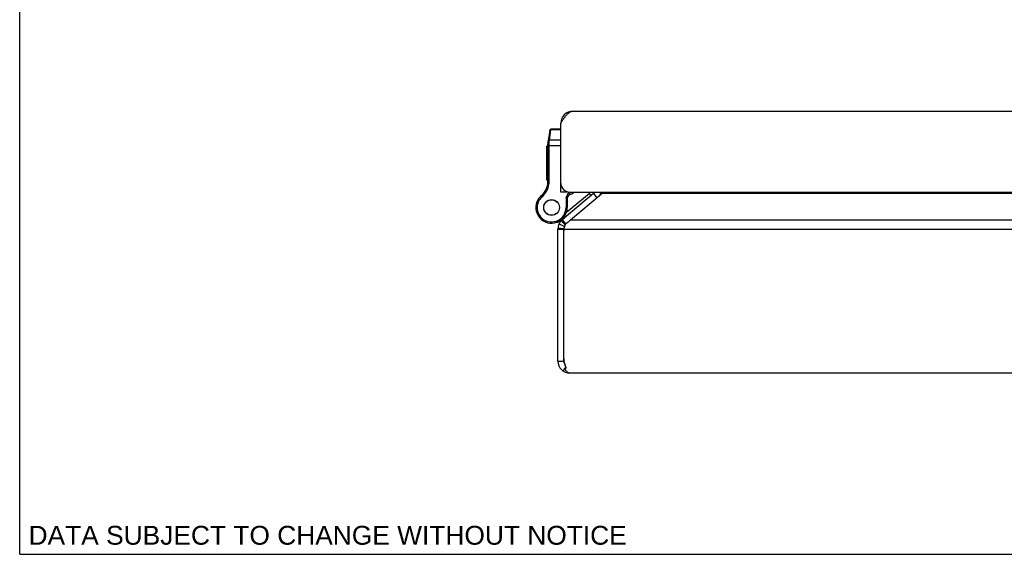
# Model space of a CAD drawing. Header units: inches. Extents: x 0 to 37.8, y 0 to 24.4.
# Tile 1 of 10: x 0 to 9.9, y 0 to 5.4. Entities that reach past the tile are written whole.
import ezdxf

# ---------------------------------------------------------------- set-up
doc = ezdxf.new("R2010")
doc.units = ezdxf.units.IN
doc.header["$LTSCALE"] = 2.077778
doc.header["$MEASUREMENT"] = 0
doc.layers.get('0').update_dxf_attribs({"linetype": 'CONTINUOUS'})
doc.layers.add('02___PRT_ALL_AXES', color=7, linetype='CONTINUOUS')
doc.layers.add('DIMENSIONS', color=7, linetype='CONTINUOUS')
doc.styles.get("Standard").update_dxf_attribs({"font": 'arial.ttf'})

msp = doc.modelspace()

# ---------------------------------------------------------------- linework, layer by layer
at = {"color": 7, "linetype": 'Continuous'}
for p, q in [((0, 0), (0, 24.4444)), ((5.3115, 4.2476), (5.2943, 4.1244)), ((5.3095, 4.1511), (5.3236, 4.2522)), ((5.3236, 4.2522), (5.3244, 4.2588)), ((5.4231, 4.2522), (5.3236, 4.2522)), ((5.4231, 4.2588), (5.3244, 4.2588)), ((5.4241, 4.3362), (5.4324, 4.3351)), ((5.3071, 4.1293), (5.3095, 4.1511)), ((5.4231, 4.1511), (5.3095, 4.1511)), ((5.2931, 3.7306), (5.2931, 4.1071)), ((5.2931, 4.0952), (5.4231, 4.0952)), ((5.3022, 4.1101), (5.3026, 4.1101)), ((5.3026, 4.1101), (5.303, 4.1101)), ((5.303, 4.1101), (5.3035, 4.1102)), ((5.3035, 4.1102), (5.3039, 4.1102)), ((5.3039, 4.1102), (5.3043, 4.1102)), ((5.3043, 4.1102), (5.3048, 4.1102)), ((5.3048, 4.1102), (5.3052, 4.1102)), ((5.3052, 4.1102), (5.3056, 4.1102)), ((5.3056, 4.1102), (5.3061, 4.1102)), ((5.3061, 4.1147), (5.3062, 4.116)), ((5.3061, 4.1134), (5.3061, 4.1147)), ((5.3061, 4.1122), (5.3061, 4.1134)), ((5.3061, 4.1109), (5.3061, 4.1122)), ((5.3061, 3.7306), (5.3061, 4.1109)), ((5.3062, 4.1172), (5.3063, 4.1185)), ((5.3062, 4.116), (5.3062, 4.1172)), ((5.3063, 4.1197), (5.3064, 4.1209)), ((5.3063, 4.1185), (5.3063, 4.1197)), ((5.3064, 4.1209), (5.3065, 4.1222)), ((5.3065, 4.1234), (5.3066, 4.1246)), ((5.3065, 4.1222), (5.3065, 4.1234)), ((5.3066, 4.1246), (5.3067, 4.1258)), ((5.3067, 4.1258), (5.3068, 4.1269)), ((5.3068, 4.1269), (5.307, 4.1281)), ((5.307, 4.1281), (5.3071, 4.1293)), ((5.2916, 3.7114), (5.3044, 3.7094)), ((5.2931, 3.7306), (5.3061, 3.7306)), ((5.4231, 3.6909), (5.4281, 3.6909)), ((5.1947, 3.5547), (5.1947, 3.5547)), ((5.1947, 3.5547), (5.2059, 3.5481)), ((5.1947, 3.5547), (5.206, 3.5482)), ((5.2246, 3.5907), (5.2331, 3.5808)), ((5.4831, 3.6305), (5.4231, 3.6305)), ((5.4752, 3.5735), (5.5051, 3.6309)), ((5.4752, 3.5735), (5.4752, 3.4753)), ((5.4882, 3.5703), (5.4752, 3.5735)), ((5.4809, 3.4276), (5.7067, 3.6172)), ((5.4831, 3.6357), (5.4831, 3.6305)), ((5.4882, 3.5703), (5.5196, 3.6305)), ((5.4882, 3.5703), (5.4882, 3.4753)), ((5.7067, 3.6172), (5.726, 3.5942)), ((5.7498, 3.6142), (5.784, 3.5735)), ((5.2059, 3.5481), (5.206, 3.5482)), ((5.4882, 3.4753), (5.4752, 3.4753)), ((5.4551, 3.3786), (5.4609, 3.3717)), ((5.3882, 3.3286), (5.3885, 3.3288)), ((5.3936, 3.2593), (5.4536, 3.2593)), ((5.3942, 3.2713), (5.4539, 3.2653)), ((5.405, 3.3103), (5.4593, 3.2848)), ((5.426, 3.3413), (5.468, 3.302)), ((5.4277, 3.3431), (5.4687, 3.3032)), ((5.4316, 3.3469), (5.4702, 3.3057)), ((5.4365, 3.3512), (5.4722, 3.3086)), ((5.4536, 3.2399), (5.4536, 3.2593)), ((5.3936, 1.9353), (5.4536, 1.9353)), ((5.4536, 1.9353), (5.4536, 1.9596)), ((5.4647, 1.9005), (5.4654, 1.9005)), ((5.472, 1.8657), (5.472, 1.8811)), ((5.4465, 1.8358), (5.4623, 1.8592)), ((0, 0), (37.7778, 0))]:
    msp.add_line(p, q, dxfattribs=at)
at = {"color": 3, "linetype": 'Continuous'}
for p, q in [((5.5431, 4.4405), (17.2431, 4.4405)), ((5.4231, 3.6305), (5.4231, 4.3205)), ((5.7498, 3.6142), (5.4365, 3.3512)), ((5.5131, 3.6305), (17.2731, 3.6305)), ((5.5191, 3.3512), (5.8317, 3.6135)), ((16.9548, 3.6142), (5.8325, 3.6142)), ((5.3936, 1.9353), (5.3936, 3.2593)), ((5.4555, 3.2593), (17.3317, 3.2593)), ((5.5174, 3.3492), (5.5166, 3.3481)), ((5.5191, 3.3512), (17.2681, 3.3512)), ((5.4536, 1.9596), (5.4536, 3.2399)), ((5.4582, 1.8658), (5.472, 1.8657)), ((17.2736, 1.8153), (5.5136, 1.8153))]:
    msp.add_line(p, q, dxfattribs=at)
for points in [[(5.4231, 4.3205), (5.4273, 4.3272), (5.4316, 4.3339), (5.4359, 4.3406), (5.4402, 4.3472), (5.4445, 4.3537), (5.4488, 4.3601), (5.4531, 4.3664), (5.4574, 4.3726), (5.4616, 4.3786), (5.4659, 4.3843), (5.4702, 4.3899), (5.4745, 4.3953), (5.4788, 4.4004), (5.4831, 4.4053), (5.4873, 4.41), (5.4916, 4.4143), (5.4959, 4.4184), (5.5002, 4.4221), (5.5045, 4.4255), (5.5088, 4.4286), (5.5131, 4.4314), (5.5173, 4.4338), (5.5216, 4.4358), (5.5259, 4.4375), (5.5302, 4.4388), (5.5345, 4.4397), (5.5388, 4.4403), (5.5431, 4.4405)], [(5.8325, 3.6142), (5.8322, 3.614), (5.832, 3.6137), (5.8317, 3.6135)], [(5.8432, 3.6305), (5.8431, 3.6301), (5.8429, 3.6288), (5.8427, 3.6276), (5.8423, 3.6263), (5.8419, 3.6251), (5.8414, 3.6239), (5.8408, 3.6227), (5.8401, 3.6216), (5.8393, 3.6204), (5.8385, 3.6193), (5.8375, 3.6182), (5.8364, 3.6172), (5.8352, 3.6161), (5.8339, 3.6151), (5.8325, 3.6142)], [(5.4555, 3.2593), (5.456, 3.2626), (5.4565, 3.2659), (5.4571, 3.2691), (5.4578, 3.2724), (5.4585, 3.2756), (5.4593, 3.2789), (5.4601, 3.282), (5.461, 3.2852)], [(5.461, 3.2852), (5.462, 3.2883), (5.463, 3.2912)], [(5.463, 3.2912), (5.4642, 3.2941), (5.4654, 3.2969), (5.4667, 3.2996), (5.4681, 3.3023), (5.4696, 3.3047), (5.4711, 3.3071), (5.4727, 3.3094), (5.4744, 3.3115), (5.4761, 3.3135), (5.4779, 3.3154), (5.4798, 3.3172), (5.4816, 3.3188), (5.4835, 3.3204), (5.4854, 3.3218), (5.4873, 3.323), (5.4892, 3.3242)], [(5.5166, 3.3481), (5.5147, 3.3458), (5.5127, 3.3436), (5.5107, 3.3413), (5.5085, 3.3391), (5.5063, 3.3369), (5.504, 3.3348), (5.5017, 3.3328), (5.4992, 3.3309), (5.4968, 3.329), (5.4943, 3.3273), (5.4918, 3.3257), (5.4892, 3.3242)], [(5.5191, 3.3512), (5.5187, 3.3507), (5.5183, 3.3502), (5.5174, 3.3492)], [(5.4622, 1.9102), (5.4609, 1.9143), (5.4597, 1.9185), (5.4587, 1.9226), (5.4577, 1.9268), (5.4569, 1.931), (5.4561, 1.9353)], [(5.4763, 1.8696), (5.4749, 1.8733), (5.4735, 1.8772), (5.472, 1.8811), (5.4706, 1.8851), (5.4692, 1.8891), (5.4678, 1.8932), (5.4664, 1.8974), (5.465, 1.9016), (5.4636, 1.9059), (5.4622, 1.9102)], [(5.5136, 1.8153), (5.5113, 1.8154), (5.509, 1.8156), (5.5067, 1.8161), (5.5044, 1.8168), (5.5021, 1.8176), (5.4998, 1.8187), (5.4975, 1.8199), (5.4951, 1.8213), (5.4928, 1.8229), (5.4905, 1.8246), (5.4882, 1.8265), (5.4859, 1.8286), (5.4836, 1.8309), (5.4813, 1.8334), (5.479, 1.836), (5.4767, 1.8387), (5.4744, 1.8416), (5.4721, 1.8447), (5.4698, 1.8478), (5.4675, 1.8512), (5.4651, 1.8547), (5.4628, 1.8583), (5.4605, 1.862), (5.4582, 1.8658)], [(5.4765, 1.8684), (5.4765, 1.8682), (5.4765, 1.8679), (5.4764, 1.8676), (5.4763, 1.8673), (5.4762, 1.867), (5.476, 1.8667), (5.4758, 1.8664), (5.4756, 1.8662), (5.4754, 1.866), (5.4752, 1.8659), (5.475, 1.8657), (5.4747, 1.8656), (5.4745, 1.8655), (5.4742, 1.8654), (5.474, 1.8654), (5.4737, 1.8653), (5.4735, 1.8653), (5.4732, 1.8653), (5.473, 1.8654), (5.4727, 1.8654), (5.4725, 1.8655), (5.4723, 1.8656), (5.472, 1.8657)], [(5.4763, 1.8696), (5.4764, 1.8692), (5.4765, 1.8689), (5.4765, 1.8686), (5.4765, 1.8684)]]:
    msp.add_lwpolyline(points, dxfattribs=at)
at = {"color": 7, "linetype": 'Continuous'}
for points in [[(5.3108, 4.2424), (5.3108, 4.2426), (5.3108, 4.2428), (5.3109, 4.243), (5.3109, 4.2431), (5.3109, 4.2433), (5.311, 4.2435), (5.311, 4.2437), (5.3111, 4.2439), (5.3112, 4.2441), (5.3112, 4.2443), (5.3113, 4.2445), (5.3113, 4.2446), (5.3114, 4.2448), (5.3115, 4.245), (5.3116, 4.2452), (5.3117, 4.2454), (5.3117, 4.2455), (5.3118, 4.2457), (5.3119, 4.2459), (5.312, 4.2461), (5.3121, 4.2462), (5.3122, 4.2464), (5.3123, 4.2466), (5.3124, 4.2467), (5.3125, 4.2469), (5.3127, 4.2471), (5.3128, 4.2472), (5.3129, 4.2474), (5.313, 4.2476), (5.3131, 4.2477), (5.3133, 4.2479), (5.3134, 4.248), (5.3135, 4.2482), (5.3137, 4.2483), (5.3138, 4.2485), (5.314, 4.2486), (5.3141, 4.2487), (5.3143, 4.2489), (5.3144, 4.249), (5.3146, 4.2491), (5.3147, 4.2493), (5.3149, 4.2494), (5.3151, 4.2495), (5.3152, 4.2497), (5.3154, 4.2498), (5.3156, 4.2499), (5.3157, 4.25), (5.3159, 4.2501), (5.3161, 4.2502), (5.3163, 4.2503), (5.3164, 4.2504), (5.3166, 4.2505), (5.3168, 4.2506), (5.317, 4.2507), (5.3172, 4.2508), (5.3174, 4.2509), (5.3176, 4.251), (5.3178, 4.2511), (5.3179, 4.2512), (5.3181, 4.2513), (5.3183, 4.2513), (5.3185, 4.2514), (5.3187, 4.2515), (5.3189, 4.2515), (5.3192, 4.2516), (5.3194, 4.2517), (5.3196, 4.2517), (5.3198, 4.2518), (5.32, 4.2518), (5.3202, 4.2519), (5.3204, 4.2519), (5.3206, 4.252), (5.3208, 4.252), (5.321, 4.252), (5.3213, 4.2521), (5.3215, 4.2521), (5.3217, 4.2521), (5.3219, 4.2521), (5.3221, 4.2522), (5.3223, 4.2522), (5.3226, 4.2522), (5.3228, 4.2522), (5.323, 4.2522), (5.3232, 4.2522), (5.3234, 4.2522), (5.3236, 4.2522)], [(5.2966, 4.1412), (5.2967, 4.1414), (5.2967, 4.1416), (5.2967, 4.1418), (5.2968, 4.142), (5.2968, 4.1422), (5.2968, 4.1424), (5.2969, 4.1426), (5.297, 4.1428), (5.297, 4.143), (5.2971, 4.1431), (5.2971, 4.1433), (5.2972, 4.1435), (5.2973, 4.1437), (5.2974, 4.1439), (5.2974, 4.1441), (5.2975, 4.1442), (5.2976, 4.1444), (5.2977, 4.1446), (5.2978, 4.1448), (5.2979, 4.1449), (5.298, 4.1451), (5.2981, 4.1453), (5.2982, 4.1455), (5.2983, 4.1456), (5.2984, 4.1458), (5.2985, 4.1459), (5.2986, 4.1461), (5.2988, 4.1463), (5.2989, 4.1464), (5.299, 4.1466), (5.2991, 4.1467), (5.2993, 4.1469), (5.2994, 4.147), (5.2995, 4.1472), (5.2997, 4.1473), (5.2998, 4.1475), (5.3, 4.1476), (5.3001, 4.1477), (5.3003, 4.1479), (5.3004, 4.148), (5.3006, 4.1481), (5.3007, 4.1483), (5.3009, 4.1484), (5.3011, 4.1485), (5.3012, 4.1486), (5.3014, 4.1488), (5.3016, 4.1489), (5.3018, 4.149), (5.3019, 4.1491), (5.3021, 4.1492), (5.3023, 4.1493), (5.3025, 4.1494), (5.3027, 4.1495), (5.3028, 4.1496), (5.303, 4.1497), (5.3032, 4.1498), (5.3034, 4.1499), (5.3036, 4.15), (5.3038, 4.1501), (5.304, 4.1501), (5.3042, 4.1502), (5.3044, 4.1503), (5.3046, 4.1504), (5.3048, 4.1504), (5.305, 4.1505), (5.3052, 4.1505), (5.3054, 4.1506), (5.3056, 4.1507), (5.3058, 4.1507), (5.306, 4.1508), (5.3063, 4.1508), (5.3065, 4.1508), (5.3067, 4.1509), (5.3069, 4.1509), (5.3071, 4.1509), (5.3073, 4.151), (5.3075, 4.151), (5.3078, 4.151), (5.308, 4.151), (5.3082, 4.1511), (5.3084, 4.1511), (5.3086, 4.1511), (5.3088, 4.1511), (5.3091, 4.1511), (5.3093, 4.1511), (5.3095, 4.1511)], [(5.2931, 4.1071), (5.2931, 4.1072), (5.2931, 4.1072), (5.2931, 4.1073), (5.2931, 4.1073), (5.2931, 4.1074), (5.2931, 4.1074), (5.2932, 4.1075), (5.2932, 4.1075), (5.2932, 4.1076), (5.2932, 4.1076), (5.2933, 4.1077), (5.2933, 4.1077), (5.2934, 4.1078), (5.2934, 4.1078), (5.2935, 4.1079), (5.2935, 4.1079), (5.2936, 4.108), (5.2936, 4.108), (5.2937, 4.1081), (5.2938, 4.1081), (5.2939, 4.1082), (5.2939, 4.1082), (5.294, 4.1083), (5.2941, 4.1083), (5.2942, 4.1084), (5.2943, 4.1084), (5.2944, 4.1085), (5.2945, 4.1085), (5.2946, 4.1086), (5.2947, 4.1086), (5.2948, 4.1087), (5.2949, 4.1087), (5.295, 4.1087), (5.2951, 4.1088), (5.2952, 4.1088), (5.2953, 4.1089), (5.2955, 4.1089), (5.2956, 4.109), (5.2957, 4.109), (5.2959, 4.109), (5.296, 4.1091), (5.2961, 4.1091), (5.2963, 4.1092), (5.2964, 4.1092), (5.2966, 4.1092), (5.2967, 4.1093), (5.2969, 4.1093), (5.297, 4.1094), (5.2972, 4.1094), (5.2973, 4.1094), (5.2975, 4.1095), (5.2977, 4.1095), (5.2978, 4.1095), (5.298, 4.1096), (5.2982, 4.1096), (5.2984, 4.1096), (5.2985, 4.1097), (5.2987, 4.1097), (5.2989, 4.1097), (5.2991, 4.1097), (5.2993, 4.1098), (5.2994, 4.1098), (5.2996, 4.1098), (5.2998, 4.1098), (5.3, 4.1099), (5.3002, 4.1099), (5.3004, 4.1099), (5.3006, 4.1099), (5.3008, 4.11), (5.301, 4.11), (5.3012, 4.11), (5.3014, 4.11), (5.3016, 4.11), (5.3018, 4.1101), (5.302, 4.1101), (5.3022, 4.1101)], [(5.2943, 4.1244), (5.2943, 4.1245), (5.2943, 4.1246), (5.2943, 4.1248), (5.2944, 4.1249), (5.2944, 4.125), (5.2944, 4.1251), (5.2945, 4.1252), (5.2945, 4.1253), (5.2946, 4.1254), (5.2946, 4.1256), (5.2947, 4.1257), (5.2947, 4.1258), (5.2948, 4.1259), (5.2948, 4.126), (5.2949, 4.1261), (5.295, 4.1262), (5.2951, 4.1263), (5.2951, 4.1264), (5.2952, 4.1265), (5.2953, 4.1266), (5.2954, 4.1267), (5.2955, 4.1268), (5.2956, 4.1269), (5.2957, 4.127), (5.2958, 4.1271), (5.2959, 4.1272), (5.296, 4.1273), (5.2961, 4.1274), (5.2962, 4.1275), (5.2963, 4.1276), (5.2964, 4.1277), (5.2965, 4.1278), (5.2967, 4.1278), (5.2968, 4.1279), (5.2969, 4.128), (5.2971, 4.1281), (5.2972, 4.1282), (5.2973, 4.1282), (5.2975, 4.1283), (5.2976, 4.1284), (5.2978, 4.1285), (5.2979, 4.1285), (5.2981, 4.1286), (5.2982, 4.1287), (5.2984, 4.1288), (5.2985, 4.1288), (5.2987, 4.1289), (5.2989, 4.1289), (5.299, 4.129), (5.2992, 4.1291), (5.2994, 4.1291), (5.2995, 4.1292), (5.2997, 4.1292), (5.2999, 4.1293), (5.3001, 4.1293), (5.3002, 4.1294), (5.3004, 4.1294), (5.3006, 4.1295), (5.3008, 4.1295), (5.301, 4.1295), (5.3012, 4.1296), (5.3014, 4.1296), (5.3015, 4.1297), (5.3017, 4.1297), (5.3019, 4.1297), (5.3021, 4.1297), (5.3023, 4.1298), (5.3025, 4.1298), (5.3027, 4.1298), (5.3029, 4.1298), (5.3031, 4.1299), (5.3033, 4.1299), (5.3035, 4.1299), (5.3038, 4.1299), (5.304, 4.1299), (5.3042, 4.1299), (5.3044, 4.1299), (5.3046, 4.1299), (5.3048, 4.1299), (5.305, 4.1299), (5.3052, 4.1299), (5.3054, 4.1299), (5.3056, 4.1299), (5.3059, 4.1299), (5.3061, 4.1299), (5.3063, 4.1299), (5.3065, 4.1299), (5.3067, 4.1299), (5.3069, 4.1298), (5.3071, 4.1298)]]:
    msp.add_lwpolyline(points, dxfattribs=at)
at = {"color": 3, "linetype": 'Continuous'}
for centre, radius, start, end in [((5.5431, 4.3205), 0.12, 90, 180), ((5.5131, 3.7205), 0.09, 180, 270), ((5.7113, 3.6601), 0.06, 310, 330.38073), ((5.5136, 3.2593), 0.12, 130, 180), ((5.5536, 3.2399), 0.1, 168.78576, 180), ((5.5136, 1.9353), 0.12, 180, 270), ((5.5736, 1.9596), 0.12, 180, 191.70226)]:
    msp.add_arc(centre, radius, start, end, dxfattribs=at)
at = {"color": 7, "linetype": 'Continuous'}
for centre, radius, start, end in [((5.3244, 4.2458), 0.013, 90, 172.02427), ((5.4181, 4.1071), 0.125, 172.03825, 180), ((5.094, 3.7421), 0.2, 310.79327, 351.15991), ((5.094, 3.7421), 0.213, 310.79327, 351.15991), ((5.1681, 3.7306), 0.125, 351.15991, 360), ((5.1681, 3.7306), 0.138, 351.15991, 360), ((5.3307, 3.4753), 0.1575, 149.73501, 360), ((5.3307, 3.4753), 0.1575, 127.31101, 149.72135), ((5.3175, 3.4831), 0.1421, 130.79327, 149.73501), ((5.3175, 3.4831), 0.1291, 130.79327, 149.73501), ((5.4312, 3.7975), 0.21, 290.29811, 307.31443), ((5.6456, 3.6899), 0.095, 310, 321.27437), ((5.6456, 3.6899), 0.125, 310, 331.61139), ((5.7113, 3.6601), 0.12, 329.46624, 345.6945), ((5.3307, 3.4753), 0.1445, 149.73501, 360), ((5.2938, 3.5709), 0.26, 291.378, 310), ((5.5136, 3.2593), 0.06, 146.81945, 180), ((5.5136, 1.9353), 0.06, 180, 217.30681)]:
    msp.add_arc(centre, radius, start, end, dxfattribs=at)
at = {"layer": '02___PRT_ALL_AXES', "color": 7, "linetype": 'Continuous'}
for p, q in [((5.2831, 3.7496), (5.2831, 4.09)), ((5.2931, 4.09), (5.2831, 4.09)), ((5.2931, 4.0898), (5.2831, 4.0898)), ((5.2931, 4.0814), (5.2831, 4.0814)), ((5.2931, 4.0308), (5.2831, 4.0308)), ((5.2931, 4.0224), (5.2831, 4.0224)), ((5.2931, 4.014), (5.2831, 4.014)), ((5.2931, 3.9619), (5.2831, 3.9619)), ((5.2931, 3.9535), (5.2831, 3.9535)), ((5.2931, 3.9451), (5.2831, 3.9451)), ((5.2931, 3.8982), (5.2831, 3.8982)), ((5.2931, 3.8898), (5.2831, 3.8898)), ((5.2931, 3.8814), (5.2831, 3.8814)), ((5.2931, 3.8267), (5.2831, 3.8267)), ((5.2931, 3.8183), (5.2831, 3.8183)), ((5.2931, 3.8099), (5.2831, 3.8099)), ((5.2931, 3.758), (5.2831, 3.758)), ((5.2931, 3.7496), (5.2831, 3.7496))]:
    msp.add_line(p, q, dxfattribs=at)
for radius in [0.079, 0.078]:
    msp.add_circle((5.3307, 3.4753), radius, dxfattribs=at)

# ---------------------------------------------------------------- texts
at = {"layer": 'DIMENSIONS', "color": 2, "linetype": 'Continuous', "insert": (3.0865, 0.285), "char_height": 0.188889, "width": 5.984056, "attachment_point": 2, "line_spacing_factor": 0.9}
msp.add_mtext('DATA SUBJECT TO CHANGE WITHOUT NOTICE', dxfattribs=at)

doc.saveas('drawing.dxf')
